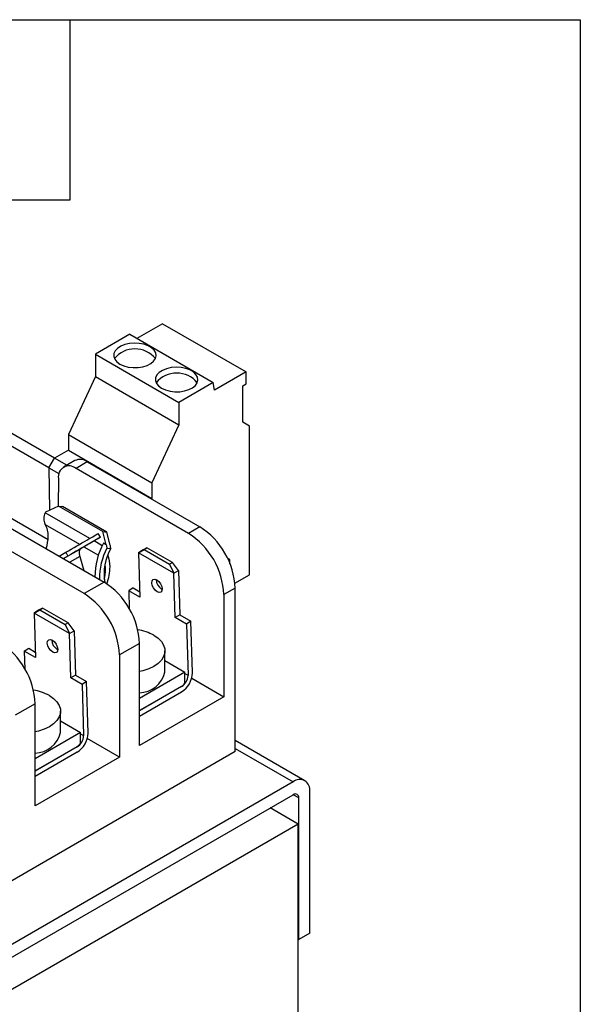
# Model space of a CAD drawing. Header units: millimetres. Extents: x 19 to 819, y 19 to 629.
# Tile 16 of 16: x 748 to 819, y 504 to 629. Entities that reach past the tile are written whole.
import ezdxf

# ---------------------------------------------------------------- set-up
doc = ezdxf.new("R2010")
doc.units = ezdxf.units.MM
doc.header["$LTSCALE"] = 3
doc.linetypes.add('SLD-Solid', pattern=[0])
doc.layers.add('TEXT', color=140, linetype='SLD-Solid', lineweight=25)

msp = doc.modelspace()

# ---------------------------------------------------------------- linework, layer by layer
for p, q in [((766.112, 590.09), (762.877, 588.223)), ((766.112, 590.09), (776.719, 583.967)), ((761.958, 588.754), (757.595, 586.235)), ((761.958, 588.754), (772.565, 582.63)), ((757.595, 586.235), (757.595, 583.377)), ((757.595, 586.235), (768.201, 580.112)), ((757.595, 583.377), (754.165, 576.045)), ((757.595, 583.377), (768.201, 577.254)), ((776.719, 583.967), (772.727, 581.663)), ((776.719, 582.453), (776.719, 583.967)), ((772.565, 582.63), (768.201, 580.112)), ((772.727, 581.663), (772.565, 582.63)), ((776.297, 582.21), (776.719, 582.453)), ((776.297, 577.589), (776.297, 582.21)), ((768.201, 580.112), (768.201, 577.254)), ((768.201, 577.254), (764.772, 569.922)), ((777.146, 577.099), (776.297, 577.589)), ((777.146, 558.237), (777.146, 577.099)), ((752.397, 573.027), (746.387, 576.497)), ((754.165, 576.045), (764.772, 569.922)), ((754.165, 576.045), (754.165, 574.048)), ((751.703, 571.795), (744.973, 575.68)), ((754.165, 574.048), (752.397, 573.028)), ((754.165, 574.048), (764.772, 567.925)), ((751.702, 571.824), (752.397, 573.028)), ((753.954, 572.129), (752.397, 573.028)), ((754.987, 572.726), (753.552, 571.897)), ((756.574, 572.568), (755.139, 571.74)), ((756.574, 572.568), (770.845, 564.33)), ((751.702, 571.824), (752.976, 571.089)), ((751.702, 571.824), (751.785, 566.424)), ((769.41, 563.502), (755.139, 571.74)), ((752.894, 570.466), (752.868, 566.938)), ((764.772, 569.922), (764.772, 567.925)), ((764.772, 567.925), (764.695, 567.881)), ((744.973, 566.535), (751.59, 562.715)), ((751.246, 566.169), (751.227, 566.121)), ((756.879, 562.858), (751.227, 566.121)), ((752.916, 566.961), (751.246, 566.169)), ((758.538, 563.716), (752.916, 566.961)), ((752.916, 566.961), (753.414, 566.916)), ((759.036, 563.671), (753.414, 566.916)), ((744.435, 565.56), (758.705, 557.322)), ((751.22, 564.638), (755.591, 562.115)), ((756.159, 555.852), (741.888, 564.09)), ((758.246, 563.002), (757.967, 563.486)), ((758.538, 563.716), (759.036, 563.671)), ((758.983, 562.053), (758.538, 563.716)), ((759.481, 562.009), (759.036, 563.671)), ((770.845, 564.33), (769.41, 563.502)), ((758.246, 563.002), (755.807, 561.594)), ((758.472, 561.938), (757.438, 562.535)), ((758.983, 562.053), (758.631, 562.256)), ((752.998, 560.617), (753.836, 561.101)), ((753.557, 560.294), (755.807, 561.594)), ((753.836, 561.101), (754.115, 560.617)), ((756.15, 561.792), (757.982, 560.735)), ((759.063, 561.641), (759.556, 561.597)), ((763.073, 561.044), (763.79, 561.462)), ((763.647, 561.398), (763.073, 561.044)), ((763.073, 561.044), (763.247, 555.402)), ((767.563, 558.452), (763.073, 561.044)), ((764.143, 561.68), (763.647, 561.398)), ((763.79, 561.462), (764.143, 561.68)), ((763.79, 561.462), (767.023, 559.596)), ((767.376, 559.814), (764.143, 561.68)), ((754.115, 560.617), (753.556, 560.295)), ((755.611, 560.582), (754.334, 559.846)), ((755.611, 560.582), (756.131, 558.808)), ((767.376, 559.814), (767.023, 559.596)), ((767.023, 559.596), (767.563, 558.452)), ((768.137, 558.806), (767.376, 559.814)), ((774.671, 560.169), (774.356, 560.351)), ((774.492, 560.065), (774.671, 560.169)), ((774.671, 559.649), (774.671, 560.169)), ((767.563, 558.452), (768.137, 558.806)), ((767.737, 552.81), (767.563, 558.452)), ((768.137, 558.806), (768.311, 553.165)), ((775.304, 557.173), (777.146, 558.237)), ((758.705, 557.322), (756.159, 555.852)), ((762.402, 556.576), (761.828, 556.222)), ((761.828, 556.222), (761.898, 553.94)), ((763.247, 555.402), (761.828, 556.222)), ((762.402, 556.576), (763.225, 556.101)), ((766.005, 556.437), (766.072, 556.402)), ((775.335, 556.553), (773.9, 555.725)), ((775.335, 535.813), (775.335, 556.553)), ((773.9, 555.725), (773.9, 542.762)), ((749.822, 553.394), (750.539, 553.812)), ((750.396, 553.749), (749.822, 553.394)), ((749.822, 553.394), (749.995, 547.753)), ((754.312, 550.802), (749.822, 553.394)), ((750.892, 554.03), (750.396, 553.749)), ((750.539, 553.812), (750.892, 554.03)), ((750.539, 553.812), (753.772, 551.946)), ((754.125, 552.164), (750.892, 554.03)), ((754.125, 552.164), (753.772, 551.946)), ((754.886, 551.157), (754.125, 552.164)), ((768.311, 553.165), (767.737, 552.81)), ((769.156, 551.991), (767.737, 552.81)), ((768.311, 553.165), (769.73, 552.346)), ((769.73, 552.346), (769.156, 551.991)), ((769.156, 551.991), (769.355, 545.501)), ((769.93, 545.856), (769.73, 552.346)), ((753.772, 551.946), (754.312, 550.802)), ((754.312, 550.802), (754.886, 551.157)), ((754.486, 545.161), (754.312, 550.802)), ((754.886, 551.157), (755.06, 545.515)), ((763.195, 549.545), (760.649, 548.075)), ((763.195, 536.583), (763.195, 549.545)), ((748.577, 548.572), (749.151, 548.927)), ((748.577, 548.572), (748.647, 546.29)), ((749.995, 547.753), (748.577, 548.572)), ((749.151, 548.927), (749.974, 548.451)), ((752.754, 548.787), (752.821, 548.752)), ((766.423, 545.904), (766.423, 548.6)), ((760.649, 548.075), (760.649, 535.112)), ((766.423, 547.371), (768.97, 545.9)), ((768.97, 545.9), (763.195, 542.566)), ((768.97, 544.503), (768.97, 545.9)), ((755.06, 545.515), (754.486, 545.161)), ((755.904, 544.342), (754.486, 545.161)), ((755.06, 545.515), (756.479, 544.696)), ((756.479, 544.696), (755.904, 544.342)), ((756.679, 538.206), (756.479, 544.696)), ((768.97, 545.723), (769.355, 545.501)), ((769.355, 545.501), (769.356, 545.468)), ((769.822, 545.116), (773.9, 542.762)), ((755.904, 544.342), (756.104, 537.851)), ((768.52, 544.085), (763.195, 541.011)), ((768.548, 544.069), (763.195, 540.979)), ((763.195, 540.315), (768.548, 543.405)), ((768.548, 544.069), (768.52, 544.085)), ((773.9, 542.762), (763.195, 536.583)), ((749.944, 541.895), (747.397, 540.425)), ((749.944, 528.933), (749.944, 541.895)), ((753.172, 538.254), (753.172, 540.951)), ((753.172, 539.721), (755.719, 538.25)), ((755.719, 538.25), (749.944, 534.917)), ((755.719, 536.853), (755.719, 538.25)), ((755.719, 538.073), (756.104, 537.851)), ((756.104, 537.851), (756.105, 537.819)), ((760.649, 535.112), (756.571, 537.467)), ((756.679, 538.151), (756.679, 538.206)), ((784.197, 532.129), (775.335, 537.245)), ((775.335, 535.813), (735.364, 512.738)), ((755.269, 536.435), (749.944, 533.361)), ((755.296, 536.419), (749.944, 533.329)), ((755.296, 535.755), (749.944, 532.665)), ((755.296, 536.419), (755.269, 536.435)), ((775.335, 536.23), (782.697, 531.98)), ((760.649, 535.112), (749.944, 528.933)), ((782.697, 531.98), (741.897, 508.427)), ((784.818, 512.792), (784.818, 530.755)), ((741.897, 506.794), (782.697, 530.347)), ((783.404, 529.939), (782.697, 530.347)), ((783.404, 511.975), (783.404, 529.939)), ((783.333, 526.632), (779.797, 528.673)), ((783.333, 526.632), (741.26, 502.344)), ((783.333, 461.308), (783.333, 526.632)), ((784.818, 512.792), (783.404, 511.975)), ((783.333, 512.016), (783.404, 511.975))]:
    msp.add_line(p, q)
at = {"flags": 128}
for points in [[(760.706, 584.969), (761.198, 584.745), (761.766, 584.592), (762.38, 584.519), (763.006, 584.529), (763.612, 584.623), (764.164, 584.795), (764.632, 585.035), (764.992, 585.332), (765.223, 585.668), (765.314, 586.026), (765.259, 586.387), (765.062, 586.73), (764.733, 587.038), (764.29, 587.294), (763.756, 587.484), (763.161, 587.598), (762.536, 587.629), (761.916, 587.577), (761.334, 587.443), (760.82, 587.236), (760.403, 586.965), (760.106, 586.647), (759.943, 586.297), (759.925, 585.935), (760.052, 585.581), (760.317, 585.253), (760.706, 584.969)], [(766.009, 581.908), (766.501, 581.683), (767.069, 581.53), (767.683, 581.457), (768.31, 581.468), (768.915, 581.561), (769.467, 581.733), (769.935, 581.974), (770.295, 582.27), (770.526, 582.606), (770.617, 582.964), (770.562, 583.325), (770.365, 583.669), (770.036, 583.977), (769.593, 584.232), (769.059, 584.422), (768.464, 584.536), (767.84, 584.568), (767.219, 584.515), (766.637, 584.382), (766.123, 584.174), (765.707, 583.904), (765.409, 583.585), (765.247, 583.236), (765.229, 582.874), (765.355, 582.52), (765.62, 582.192), (766.009, 581.908)], [(756.499, 562.639), (756.775, 562.798), (757.029, 562.945), (757.258, 563.077), (757.46, 563.194), (757.633, 563.294), (757.777, 563.376), (757.888, 563.441), (757.967, 563.486)], [(753.836, 561.101), (754.184, 561.302), (754.534, 561.505), (754.883, 561.706), (755.228, 561.905), (755.565, 562.1), (755.891, 562.288), (756.204, 562.468), (756.499, 562.639)], [(756.779, 562.155), (756.483, 561.985), (756.171, 561.804), (755.845, 561.616), (755.508, 561.421), (755.163, 561.222), (754.814, 561.021), (754.463, 560.818), (754.115, 560.617)], [(758.246, 563.002), (758.167, 562.957), (758.056, 562.892), (757.913, 562.81), (757.739, 562.71), (757.537, 562.593), (757.308, 562.461), (757.055, 562.314), (756.779, 562.155)], [(765.431, 556.082), (765.175, 556.286), (764.954, 556.574), (764.803, 556.901), (764.743, 557.219), (764.785, 557.478), (764.921, 557.639), (765.132, 557.678), (765.384, 557.589)], [(765.384, 557.589), (765.641, 557.385), (765.861, 557.097), (766.013, 556.769), (766.072, 556.452), (766.03, 556.193), (765.894, 556.031), (765.683, 555.992), (765.431, 556.082)], [(752.18, 548.432), (751.924, 548.636), (751.703, 548.924), (751.551, 549.252), (751.492, 549.569), (751.534, 549.828), (751.67, 549.99), (751.881, 550.029), (752.133, 549.939)], [(752.133, 549.939), (752.389, 549.735), (752.61, 549.447), (752.762, 549.12), (752.821, 548.802), (752.779, 548.543), (752.643, 548.382), (752.432, 548.343), (752.18, 548.432)], [(765.009, 550.57), (765.55, 550.198), (765.971, 549.778), (766.258, 549.321), (766.405, 548.843), (766.405, 548.357), (766.258, 547.879), (765.971, 547.423), (765.55, 547.002), (765.009, 546.63), (764.365, 546.318), (763.636, 546.075), (763.195, 545.972)], [(751.758, 542.921), (752.299, 542.549), (752.72, 542.128), (753.007, 541.672), (753.153, 541.193), (753.153, 540.708), (753.007, 540.229), (752.72, 539.773), (752.299, 539.353), (751.758, 538.981), (751.114, 538.668), (750.385, 538.426), (749.944, 538.322)]]:
    msp.add_lwpolyline(points, dxfattribs=at)
for centre, radius, start, end in [((762.615, 583.531), 3.367, 39.2914, 140.7086), ((767.918, 580.469), 3.367, 39.2914, 140.7086), ((754.263, 570.67), 1.383, 50.67804, 188.46655), ((755.648, 571.305), 1.566, 53.73572, 114.95382), ((752.736, 565.372), 1.685, 153.6077, 205.80493), ((748.937, 563.242), 2.676, 357.76522, 31.44974), ((764.221, 555.321), 9.687, 2.38686, 57.61314), ((765.656, 556.15), 9.687, 2.38686, 57.61314), ((746.175, 563.227), 5.436, 342.21983, 359.05509), ((766.154, 558.073), 8.608, 150.92157, 180.54582), ((756.18, 561.075), 0.639, 125.69804, 185.62038), ((757.086, 561.031), 1.542, 180.68149, 196.89309), ((766.541, 557.77), 8.421, 152.63449, 180.75364), ((765.365, 558.321), 6.669, 150.58373, 188.98774), ((755.945, 559.345), 3.515, 358.77746, 23.18862), ((755.378, 558.954), 3.507, 359.7427, 10.08841), ((753.725, 558.995), 5.16, 345.11279, 359.37542), ((752.904, 559.384), 6.556, 339.67311, 359.00611), ((753.516, 549.142), 9.687, 2.38686, 57.61314), ((766.751, 557.661), 1.434, 181.49588, 238.67371), ((750.97, 547.671), 9.687, 2.38686, 57.61314), ((761.995, 545.117), 6.231, 61.07213, 80.939), ((740.265, 541.492), 9.687, 2.38686, 57.61314), ((753.499, 550.012), 1.434, 181.49588, 238.67371), ((763.092, 546.698), 3.424, 271.73263, 346.59124), ((766.928, 545.937), 3.006, 302.60548, 357.39452), ((768.135, 545.801), 1.796, 359.99225, 1.755), ((767.723, 545.395), 1.534, 301.32735, 324.4466), ((767.601, 545.548), 1.757, 302.60548, 357.39452), ((748.744, 537.467), 6.231, 61.07213, 80.939), ((749.841, 539.048), 3.424, 271.73263, 346.59124), ((753.677, 538.287), 3.006, 302.60548, 357.39452), ((754.35, 537.899), 1.757, 302.60548, 357.39452), ((754.471, 537.745), 1.534, 301.32735, 324.4466), ((783.525, 530.965), 1.31, 350.78596, 129.20329), ((782.973, 530.009), 0.437, 350.78596, 129.20329)]:
    msp.add_arc(centre, radius, start, end)
for points, knots in [([(758.983, 562.053), (758.996, 561.985), (759.021, 561.847), (759.049, 561.71), (759.063, 561.641)], [0, 0, 0, 0, 0.49949077, 1, 1, 1, 1]), ([(759.556, 561.597), (759.543, 561.666), (759.516, 561.803), (759.493, 561.94), (759.481, 562.009)], [0, 0, 0, 0, 0.5006686, 1, 1, 1, 1])]:
    msp.add_open_spline(points, degree=3, knots=knots)
at = {"layer": 'TEXT'}
for p, q in [((19.05, 628.65), (819.15, 628.65)), ((754.38, 605.79), (754.38, 628.65)), ((819.15, 628.65), (819.15, 19.05)), ((731.52, 605.79), (754.38, 605.79))]:
    msp.add_line(p, q, dxfattribs=at)

doc.saveas('drawing.dxf')
